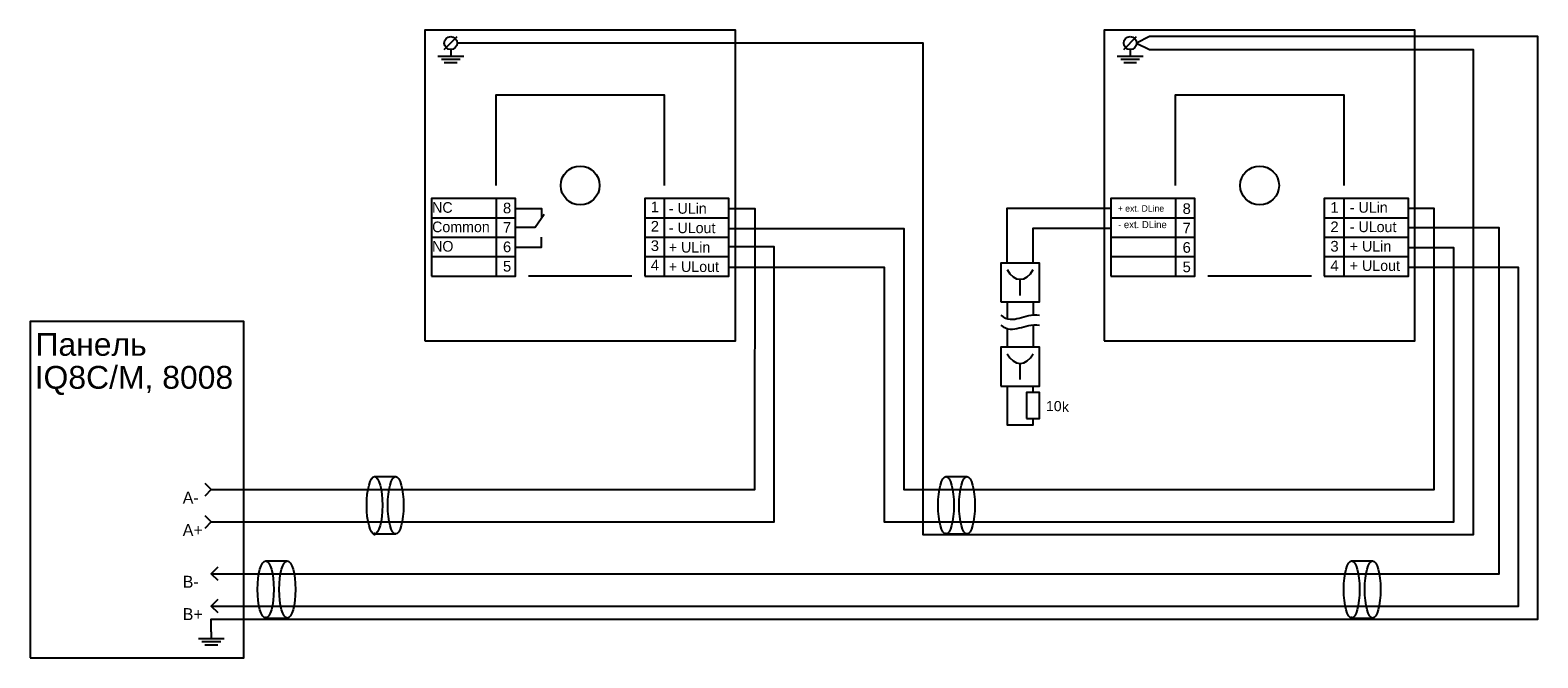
# Model space of a CAD drawing. Header units: centimetres. Extents: x -12.4 to 10.9, y -5.4 to 4.3.
import ezdxf

# ---------------------------------------------------------------- set-up
doc = ezdxf.new("R2010")
doc.units = ezdxf.units.CM
doc.header["$MEASUREMENT"] = 0
doc.layers.add('Layer 1', color=7, linetype='Continuous')

msp = doc.modelspace()

# ---------------------------------------------------------------- linework, layer by layer
at = {"layer": 'Layer 1'}
for points in [[(-6.302, -0.451), (-1.502, -0.451), (-1.502, 4.349), (-6.302, 4.349), (-6.302, -0.451)], [(4.198, -0.451), (8.998, -0.451), (8.998, 4.349), (4.198, 4.349), (4.198, -0.451)], [(-6.202, 0.549), (-4.902, 0.549), (-4.902, 1.749), (-6.202, 1.749), (-6.202, 0.549)], [(-2.902, 0.549), (-1.602, 0.549), (-1.602, 1.749), (-2.902, 1.749), (-2.902, 0.549)], [(4.298, 0.549), (5.598, 0.549), (5.598, 1.749), (4.298, 1.749), (4.298, 0.549)], [(7.598, 0.549), (8.898, 0.549), (8.898, 1.749), (7.598, 1.749), (7.598, 0.549)], [(2.598, 0.149), (3.198, 0.149), (3.198, 0.749), (2.598, 0.749), (2.598, 0.149)], [(-12.402, -5.351), (-9.102, -5.351), (-9.102, -0.151), (-12.402, -0.151), (-12.402, -5.351)], [(2.598, -1.151), (3.198, -1.151), (3.198, -0.551), (2.598, -0.551), (2.598, -1.151)], [(2.998, -1.651), (3.198, -1.651), (3.198, -1.251), (2.998, -1.251), (2.998, -1.651)]]:
    msp.add_lwpolyline(points, close=True, dxfattribs=at)
for centre, major_axis, ratio in [((-5.902, 4.149), (0, 0.1), 1), ((4.598, 4.149), (0, 0.1), 1), ((-3.902, 1.949), (0, 0.3), 1), ((6.598, 1.949), (0, 0.3), 1), ((-7.079, -2.994), (0, 0.443), 0.275392), ((-6.753, -2.994), (0, 0.443), 0.275392), ((1.751, -2.994), (0, 0.443), 0.275392), ((2.076, -2.994), (0, 0.443), 0.275392), ((-7.079, -3.438), (0.0136, 0), 0.990448), ((1.751, -3.438), (0.0136, 0), 0.990448), ((-8.762, -4.294), (0, 0.443), 0.283482), ((-8.427, -4.294), (0, 0.443), 0.283482), ((8.02, -4.294), (0, 0.443), 0.275392), ((8.345, -4.294), (0, 0.443), 0.275392), ((-8.762, -4.738), (0.014, 0), 0.961484), ((8.02, -4.738), (0.0136, 0), 0.990448)]:
    msp.add_ellipse(centre, major_axis=major_axis, ratio=ratio, dxfattribs=at)
for points, knots in [([(-9.602, -4.951), (-9.602, -4.951), (-9.602, -4.751), (-9.602, -4.751), (-9.602, -4.751), (-9.602, -4.751), (10.898, -4.751), (10.898, -4.751), (10.898, -4.751), (10.898, -4.751), (10.898, 4.249), (10.898, 4.249), (10.898, 4.249), (10.898, 4.249), (4.898, 4.249), (4.898, 4.249), (4.898, 4.249), (4.898, 4.249), (4.698, 4.149), (4.698, 4.149), (4.698, 4.149), (4.698, 4.149), (4.898, 4.049), (4.898, 4.049), (4.898, 4.049), (4.898, 4.049), (9.898, 4.049), (9.898, 4.049), (9.898, 4.049), (9.898, 4.049), (9.898, -3.451), (9.898, -3.451), (9.898, -3.451), (9.898, -3.451), (1.398, -3.451), (1.398, -3.451), (1.398, -3.451), (1.398, -3.451), (1.398, 4.149), (1.398, 4.149), (1.398, 4.149), (1.398, 4.149), (-5.802, 4.149), (-5.802, 4.149)], [0, 0, 0, 0, 0.090909, 0.090909, 0.090909, 0.090909, 0.181818, 0.181818, 0.181818, 0.181818, 0.272727, 0.272727, 0.272727, 0.272727, 0.363636, 0.363636, 0.363636, 0.363636, 0.454545, 0.454545, 0.454545, 0.454545, 0.545455, 0.545455, 0.545455, 0.545455, 0.636364, 0.636364, 0.636364, 0.636364, 0.727273, 0.727273, 0.727273, 0.727273, 0.818182, 0.818182, 0.818182, 0.818182, 0.909091, 0.909091, 0.909091, 0.909091, 1, 1, 1, 1]), ([(-5.202, 1.949), (-5.202, 1.949), (-5.202, 3.349), (-5.202, 3.349), (-5.202, 3.349), (-5.202, 3.349), (-2.602, 3.349), (-2.602, 3.349), (-2.602, 3.349), (-2.602, 3.349), (-2.602, 1.949), (-2.602, 1.949)], [0, 0, 0, 0, 0.333333, 0.333333, 0.333333, 0.333333, 0.666667, 0.666667, 0.666667, 0.666667, 1, 1, 1, 1]), ([(5.298, 1.949), (5.298, 1.949), (5.298, 3.349), (5.298, 3.349), (5.298, 3.349), (5.298, 3.349), (7.898, 3.349), (7.898, 3.349), (7.898, 3.349), (7.898, 3.349), (7.898, 1.949), (7.898, 1.949)], [0, 0, 0, 0, 0.333333, 0.333333, 0.333333, 0.333333, 0.666667, 0.666667, 0.666667, 0.666667, 1, 1, 1, 1]), ([(-9.602, -2.751), (-9.602, -2.751), (-1.202, -2.751), (-1.202, -2.751), (-1.202, -2.751), (-1.202, -2.751), (-1.196, 1.589), (-1.196, 1.589), (-1.196, 1.589), (-1.196, 1.589), (-1.609, 1.589), (-1.609, 1.589)], [0, 0, 0, 0, 0.333333, 0.333333, 0.333333, 0.333333, 0.666667, 0.666667, 0.666667, 0.666667, 1, 1, 1, 1]), ([(-4.901, 1.593), (-4.901, 1.593), (-4.502, 1.593), (-4.502, 1.593), (-4.502, 1.593), (-4.502, 1.593), (-4.502, 1.45), (-4.502, 1.45)], [0, 0, 0, 0, 0.5, 0.5, 0.5, 0.5, 1, 1, 1, 1]), ([(-4.901, 1.303), (-4.901, 1.303), (-4.599, 1.303), (-4.599, 1.303), (-4.599, 1.303), (-4.599, 1.303), (-4.46, 1.504), (-4.46, 1.504)], [0, 0, 0, 0, 0.5, 0.5, 0.5, 0.5, 1, 1, 1, 1]), ([(-1.609, 1.286), (-1.609, 1.286), (1.098, 1.286), (1.098, 1.286), (1.098, 1.286), (1.098, 1.286), (1.098, -2.751), (1.098, -2.751), (1.098, -2.751), (1.098, -2.751), (9.298, -2.751), (9.298, -2.751), (9.298, -2.751), (9.298, -2.751), (9.298, 1.591), (9.298, 1.591), (9.298, 1.591), (9.298, 1.591), (8.898, 1.591), (8.898, 1.591)], [0, 0, 0, 0, 0.2, 0.2, 0.2, 0.2, 0.4, 0.4, 0.4, 0.4, 0.6, 0.6, 0.6, 0.6, 0.8, 0.8, 0.8, 0.8, 1, 1, 1, 1]), ([(2.698, 0.749), (2.698, 0.749), (2.698, 1.6), (2.698, 1.6), (2.698, 1.6), (2.698, 1.6), (4.297, 1.6), (4.297, 1.6)], [0, 0, 0, 0, 0.5, 0.5, 0.5, 0.5, 1, 1, 1, 1]), ([(-9.602, -4.051), (-9.602, -4.051), (10.298, -4.051), (10.298, -4.051), (10.298, -4.051), (10.298, -4.051), (10.298, 1.294), (10.298, 1.294), (10.298, 1.294), (10.298, 1.294), (8.895, 1.294), (8.895, 1.294)], [0, 0, 0, 0, 0.333333, 0.333333, 0.333333, 0.333333, 0.666667, 0.666667, 0.666667, 0.666667, 1, 1, 1, 1]), ([(3.098, 0.749), (3.098, 0.749), (3.098, 1.287), (3.098, 1.287), (3.098, 1.287), (3.098, 1.287), (4.297, 1.287), (4.297, 1.287)], [0, 0, 0, 0, 0.5, 0.5, 0.5, 0.5, 1, 1, 1, 1]), ([(-9.602, -3.251), (-9.602, -3.251), (-0.902, -3.251), (-0.902, -3.251), (-0.902, -3.251), (-0.902, -3.251), (-0.902, 1.003), (-0.902, 1.003), (-0.902, 1.003), (-0.902, 1.003), (-1.609, 1.003), (-1.609, 1.003)], [0, 0, 0, 0, 0.333333, 0.333333, 0.333333, 0.333333, 0.666667, 0.666667, 0.666667, 0.666667, 1, 1, 1, 1]), ([(-4.904, 0.994), (-4.904, 0.994), (-4.499, 0.994), (-4.499, 0.994), (-4.499, 0.994), (-4.499, 0.994), (-4.499, 1.152), (-4.499, 1.152)], [0, 0, 0, 0, 0.5, 0.5, 0.5, 0.5, 1, 1, 1, 1]), ([(-1.603, 0.687), (-1.603, 0.687), (0.798, 0.687), (0.798, 0.687), (0.798, 0.687), (0.798, 0.687), (0.798, -3.251), (0.798, -3.251), (0.798, -3.251), (0.798, -3.251), (9.598, -3.251), (9.598, -3.251), (9.598, -3.251), (9.598, -3.251), (9.598, 0.984), (9.598, 0.984), (9.598, 0.984), (9.598, 0.984), (8.898, 0.984), (8.898, 0.984)], [0, 0, 0, 0, 0.2, 0.2, 0.2, 0.2, 0.4, 0.4, 0.4, 0.4, 0.6, 0.6, 0.6, 0.6, 0.8, 0.8, 0.8, 0.8, 1, 1, 1, 1]), ([(-9.602, -4.551), (-9.602, -4.551), (10.598, -4.551), (10.598, -4.551), (10.598, -4.551), (10.598, -4.551), (10.598, 0.681), (10.598, 0.681), (10.598, 0.681), (10.598, 0.681), (8.898, 0.681), (8.898, 0.681)], [0, 0, 0, 0, 0.333333, 0.333333, 0.333333, 0.333333, 0.666667, 0.666667, 0.666667, 0.666667, 1, 1, 1, 1]), ([(2.698, -1.151), (2.698, -1.151), (2.698, -1.751), (2.698, -1.751), (2.698, -1.751), (2.698, -1.751), (3.098, -1.751), (3.098, -1.751), (3.098, -1.751), (3.098, -1.751), (3.098, -1.651), (3.098, -1.651)], [0, 0, 0, 0, 0.333333, 0.333333, 0.333333, 0.333333, 0.666667, 0.666667, 0.666667, 0.666667, 1, 1, 1, 1]), ([(-9.702, -2.651), (-9.702, -2.651), (-9.602, -2.751), (-9.602, -2.751), (-9.602, -2.751), (-9.602, -2.751), (-9.702, -2.851), (-9.702, -2.851)], [0, 0, 0, 0, 0.5, 0.5, 0.5, 0.5, 1, 1, 1, 1]), ([(-9.702, -3.151), (-9.702, -3.151), (-9.602, -3.251), (-9.602, -3.251), (-9.602, -3.251), (-9.602, -3.251), (-9.702, -3.351), (-9.702, -3.351)], [0, 0, 0, 0, 0.5, 0.5, 0.5, 0.5, 1, 1, 1, 1]), ([(-9.502, -3.951), (-9.502, -3.951), (-9.602, -4.051), (-9.602, -4.051), (-9.602, -4.051), (-9.602, -4.051), (-9.502, -4.151), (-9.502, -4.151)], [0, 0, 0, 0, 0.5, 0.5, 0.5, 0.5, 1, 1, 1, 1]), ([(-9.502, -4.451), (-9.502, -4.451), (-9.602, -4.551), (-9.602, -4.551), (-9.602, -4.551), (-9.602, -4.551), (-9.502, -4.651), (-9.502, -4.651)], [0, 0, 0, 0, 0.5, 0.5, 0.5, 0.5, 1, 1, 1, 1])]:
    msp.add_open_spline(points, degree=3, knots=knots, dxfattribs=at)
for points in [[(-6.002, 4.049), (-6.002, 4.049), (-5.802, 4.249), (-5.802, 4.249)], [(4.498, 4.049), (4.498, 4.049), (4.698, 4.249), (4.698, 4.249)], [(-5.902, 4.049), (-5.902, 4.049), (-5.902, 3.949), (-5.902, 3.949)], [(4.598, 4.049), (4.598, 4.049), (4.598, 3.949), (4.598, 3.949)], [(-6.102, 3.949), (-6.102, 3.949), (-5.702, 3.949), (-5.702, 3.949)], [(-6.047, 3.902), (-6.047, 3.902), (-5.757, 3.902), (-5.757, 3.902)], [(-6.002, 3.849), (-6.002, 3.849), (-5.802, 3.849), (-5.802, 3.849)], [(4.398, 3.949), (4.398, 3.949), (4.798, 3.949), (4.798, 3.949)], [(4.453, 3.902), (4.453, 3.902), (4.743, 3.902), (4.743, 3.902)], [(4.498, 3.849), (4.498, 3.849), (4.698, 3.849), (4.698, 3.849)], [(-5.202, 1.749), (-5.202, 1.749), (-5.202, 0.549), (-5.202, 0.549)], [(-2.602, 1.749), (-2.602, 1.749), (-2.602, 0.549), (-2.602, 0.549)], [(5.298, 1.749), (5.298, 1.749), (5.298, 0.549), (5.298, 0.549)], [(7.898, 1.749), (7.898, 1.749), (7.898, 0.549), (7.898, 0.549)], [(-6.202, 1.449), (-6.202, 1.449), (-4.902, 1.449), (-4.902, 1.449)], [(-2.902, 1.449), (-2.902, 1.449), (-1.602, 1.449), (-1.602, 1.449)], [(4.298, 1.449), (4.298, 1.449), (5.598, 1.449), (5.598, 1.449)], [(7.598, 1.449), (7.598, 1.449), (8.898, 1.449), (8.898, 1.449)], [(-6.202, 1.149), (-6.202, 1.149), (-4.902, 1.149), (-4.902, 1.149)], [(-2.902, 1.149), (-2.902, 1.149), (-1.602, 1.149), (-1.602, 1.149)], [(4.298, 1.149), (4.298, 1.149), (5.598, 1.149), (5.598, 1.149)], [(7.598, 1.149), (7.598, 1.149), (8.898, 1.149), (8.898, 1.149)], [(-6.202, 0.849), (-6.202, 0.849), (-4.902, 0.849), (-4.902, 0.849)], [(-2.902, 0.849), (-2.902, 0.849), (-1.602, 0.849), (-1.602, 0.849)], [(4.298, 0.849), (4.298, 0.849), (5.598, 0.849), (5.598, 0.849)], [(7.598, 0.849), (7.598, 0.849), (8.898, 0.849), (8.898, 0.849)], [(-3.102, 0.549), (-3.102, 0.549), (-4.702, 0.549), (-4.702, 0.549)], [(2.698, 0.649), (2.798, 0.449), (2.998, 0.449), (3.098, 0.649)], [(2.898, 0.249), (2.898, 0.249), (2.898, 0.496), (2.898, 0.496)], [(7.398, 0.549), (7.398, 0.549), (5.798, 0.549), (5.798, 0.549)], [(2.698, 0.149), (2.698, 0.149), (2.698, -0.106), (2.698, -0.106)], [(3.098, 0.151), (3.098, 0.151), (3.098, -0.054), (3.098, -0.054)], [(2.598, -0.057), (2.803, -0.216), (2.955, -0.015), (3.198, -0.057)], [(2.598, -0.209), (2.803, -0.369), (2.955, -0.168), (3.198, -0.21)], [(3.098, -0.208), (3.098, -0.208), (3.098, -0.549), (3.098, -0.549)], [(2.698, -0.262), (2.698, -0.262), (2.698, -0.551), (2.698, -0.551)], [(2.698, -0.651), (2.798, -0.851), (2.998, -0.851), (3.098, -0.651)], [(2.898, -1.051), (2.898, -1.051), (2.898, -0.804), (2.898, -0.804)], [(3.098, -1.251), (3.098, -1.251), (3.098, -1.151), (3.098, -1.151)], [(-7.079, -2.551), (-7.079, -2.551), (-6.753, -2.551), (-6.753, -2.551)], [(1.751, -2.551), (1.751, -2.551), (2.076, -2.551), (2.076, -2.551)], [(-7.079, -3.437), (-7.079, -3.437), (-6.753, -3.437), (-6.753, -3.437)], [(1.751, -3.437), (1.751, -3.437), (2.076, -3.437), (2.076, -3.437)], [(-8.762, -3.851), (-8.762, -3.851), (-8.428, -3.851), (-8.428, -3.851)], [(8.02, -3.851), (8.02, -3.851), (8.345, -3.851), (8.345, -3.851)], [(-8.762, -4.737), (-8.762, -4.737), (-8.428, -4.737), (-8.428, -4.737)], [(8.02, -4.737), (8.02, -4.737), (8.345, -4.737), (8.345, -4.737)], [(-9.802, -5.051), (-9.802, -5.051), (-9.402, -5.051), (-9.402, -5.051)], [(-9.747, -5.098), (-9.747, -5.098), (-9.457, -5.098), (-9.457, -5.098)], [(-9.602, -4.951), (-9.602, -4.951), (-9.602, -5.051), (-9.602, -5.051)], [(-9.702, -5.151), (-9.702, -5.151), (-9.502, -5.151), (-9.502, -5.151)]]:
    msp.add_open_spline(points, degree=3, dxfattribs=at)

# ---------------------------------------------------------------- texts
at = {"layer": 'Layer 1', "attachment_point": 1}
for s, insert, char_height in [('\\fAvantGarde Bk BT;NC', (-6.19, 1.691), 0.16422), ('\\fArial;8', (-5.095, 1.682), 0.1642), ('\\fArial;1', (-2.811, 1.7), 0.1642), ('\\fAvantGarde Bk BT;- ULin', (-2.532, 1.676), 0.16422), ('{\\fAvantGarde Bk BT|b0|i0|c204|p0;+ ext. DLine}', (4.406, 1.644), 0.1), ('\\fArial;8', (5.408, 1.673), 0.1642), ('\\fArial;1', (7.692, 1.692), 0.1642), ('\\fAvantGarde Bk BT;- ULin', (7.992, 1.692), 0.16422), ('\\fArial;2', (-2.811, 1.4), 0.1642), ('{\\fAvantGarde Bk BT|b0|i0|c204|p0;- ext. DLine}', (4.411, 1.399), 0.11), ('\\fAvantGarde Bk BT;Common', (-6.19, 1.391), 0.16422), ('\\fArial;7', (-5.095, 1.382), 0.1642), ('\\fAvantGarde Bk BT;- ULout', (-2.532, 1.376), 0.16422), ('\\fArial;7', (5.408, 1.373), 0.1642), ('\\fArial;2', (7.692, 1.392), 0.1642), ('\\fAvantGarde Bk BT;- ULout', (7.992, 1.392), 0.16422), ('\\fAvantGarde Bk BT;NO', (-6.19, 1.091), 0.16422), ('\\fArial;6', (-5.095, 1.082), 0.1642), ('\\fArial;3', (-2.811, 1.1), 0.1642), ('\\fAvantGarde Bk BT;+ ULin', (-2.532, 1.076), 0.16422), ('\\fArial;6', (5.408, 1.073), 0.1642), ('\\fArial;3', (7.692, 1.092), 0.1642), ('\\fAvantGarde Bk BT;+ ULin', (7.992, 1.092), 0.16422), ('\\fArial;5', (-5.095, 0.782), 0.1642), ('\\fArial;4', (-2.811, 0.8), 0.1642), ('\\fAvantGarde Bk BT;+ ULout', (-2.532, 0.776), 0.16422), ('\\fArial;5', (5.408, 0.773), 0.1642), ('\\fArial;4', (7.692, 0.792), 0.1642), ('\\fAvantGarde Bk BT;+ ULout', (7.992, 0.792), 0.16422), ('{\\fArial|b0|i0|c204|p0;Панель}', (-12.319, -0.33), 0.35278), ('\\fArial;IQ8C/M, 8008', (-12.332, -0.84), 0.35278), ('\\fArial;10 ', (3.297, -1.383), 0.15568), ('\\fArial;k', (3.543, -1.394), 0.1557), ('\\fAvantGarde Bk BT;A-', (-10.044, -2.783), 0.18506), ('\\fAvantGarde Bk BT;A+', (-10.044, -3.283), 0.18506), ('\\fAvantGarde Bk BT;B-', (-10.044, -4.083), 0.18506), ('\\fAvantGarde Bk BT;B+', (-10.044, -4.583), 0.18506)]:
    msp.add_mtext(s, dxfattribs=dict(at, insert=insert, char_height=char_height))

doc.saveas('drawing.dxf')
